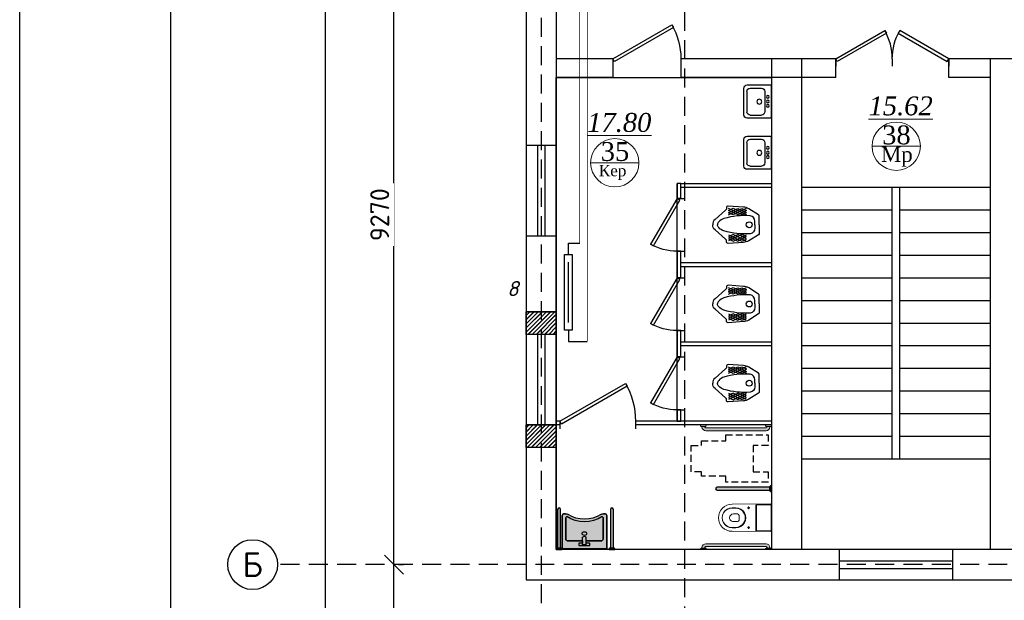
# Model space of a CAD drawing. Header units: inches. Extents: x 8001 to 766003, y -84601 to 563258.
# Tile 61 of 188: x 189106 to 202147, y 357337 to 365027. Entities that reach past the tile are written whole.
import ezdxf
from ezdxf.enums import TextEntityAlignment as Align

# ---------------------------------------------------------------- set-up
doc = ezdxf.new("R2010")
doc.units = ezdxf.units.IN
doc.header["$MEASUREMENT"] = 0
for name, pattern in [('( Hidden )', [0.375, 0.25, -0.125]), ('One Roomed$0$CENTER2', [1.125, 0.75, -0.125, 0.125, -0.125]), ('штриховая', [19.049999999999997, 12.7, -6.349999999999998])]:
    doc.linetypes.add(name, pattern=pattern)
for name, color, linetype, lineweight in [('.', 7, 'Continuous', 15), ('_0', 7, 'Continuous', 15), ('Ov', 250, 'Continuous', 30), ('раз.вну', 250, 'Continuous', 20), ('Сантехника', 5, 'Continuous', 13), ('СТЕНЫ', 7, 'Continuous', 40)]:
    doc.layers.add(name, color=color, linetype=linetype, lineweight=lineweight)
for name, color, linetype in [('SANTEH', 30, 'Continuous'), ('santex', 152, 'Continuous'), ('АСО-сантехника', 22, 'Continuous'), ('сан.техника', 146, 'Continuous')]:
    doc.layers.add(name, color=color, linetype=linetype)
doc.styles.add('GOST', font='isocpeur.ttf')
doc.styles.add('ISOCPEUR', font='isocpeui.ttf', dxfattribs={"height": 250})
doc.styles.add('Text style', font='isocpeur.ttf', dxfattribs={"height": 250})
doc.styles.add('TIEMS', font='times.ttf')
doc.dimstyles.new('Dim Style', dxfattribs={"dimtxt": 250, "dimasz": 250, "dimexe": 125, "dimexo": 62.5, "dimgap": 62.5, "dimtad": 1, "dimdec": 0, "dimtxsty": 'Text style', "dimblk": 'OBLIQUE', "dimcen": 250, "dimclrd": 256, "dimclre": 256, "dimclrt": 256, "dimadec": 0, "dimazin": 0, "dimtfac": 1, "dimtdec": 0, "dimtmove": 0, "dimatfit": 3, "dimldrblk": 'OBLIQUE', "dimfxl": 1, "dimlwd": -1, "dimlwe": -1, "dimarcsym": 0})
pattern_1 = [(45, (0, 0), (-27.57716446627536, 27.57716446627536), []), (45, (2, 0), (-27.57716446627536, 27.57716446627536), [])]

# ---------------------------------------------------------------- blocks, each defined once
blk = doc.blocks.new('*U289')
at = {"color": 5}
for p, q in [((0, 0), (0, -3.999999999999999)), ((30, -3.33066907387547e-16), (30, -3.999999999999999))]:
    blk.add_line(p, q, dxfattribs=at)
blk.add_lwpolyline([(0, -8.881784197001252e-16), (25.98076211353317, 14.99999999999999), (26.85576211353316, 13.48445554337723), (0.875, -1.515544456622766)], close=True, dxfattribs=at)
blk.add_arc((0, 0), 30, 0, 29.99999999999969, dxfattribs=at)
blk = doc.blocks.new('*U290')
at = {"color": 5}
for p, q in [((0, 0), (0, -3.999999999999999)), ((-36, -6.661338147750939e-16), (-36, -3.999999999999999))]:
    blk.add_line(p, q, dxfattribs=at)
blk.add_lwpolyline([(0, -8.881784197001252e-16), (-31.1769145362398, 17.99999999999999), (-32.05191453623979, 16.48445554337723), (-0.875, -1.515544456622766)], close=True, dxfattribs=at)
blk.add_arc((0, 0), 36, 150.0000000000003, 180, dxfattribs=at)
blk = doc.blocks.new('_Oblique')
at = {"color": 0, "linetype": 'ByBlock', "lineweight": -2}
blk.add_line((-0.5, -0.5), (0.5, 0.5), dxfattribs=at)
blk = doc.blocks.new('*D199')
at = {"transparency": 16777216}
for p, q in [((171329.8197428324, 117446.5084725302), (171329.8197428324, 126716.5084725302)), ((171392.3197428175, 126716.5084725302), (171454.8197428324, 126716.5084725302)), ((171392.3197428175, 117446.5084725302), (171454.8197428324, 117446.5084725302))]:
    blk.add_line(p, q, dxfattribs=at)
at = {"layer": 'Defpoints', "color": 0, "transparency": 16777216}
for p in [(171329.8197428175, 126716.5084725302), (171329.8197428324, 126716.5084725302), (171329.8197428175, 117446.5084725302)]:
    blk.add_point(p, dxfattribs=at)
at = {"transparency": 16777216, "xscale": 250, "yscale": 250, "zscale": 250}
for p, rotation in [((171329.8197428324, 126716.5084725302), 90), ((171329.8197428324, 117446.5084725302), 270)]:
    blk.add_blockref('_Oblique', p, dxfattribs=dict(at, rotation=rotation))
at = {"transparency": 16777216, "insert": (171142.3197428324, 122081.5084725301), "char_height": 250, "attachment_point": 5, "rotation": 90, "style": 'Text style', "bg_fill": 3, "box_fill_scale": 1.25, "bg_fill_color": 256, "bg_fill_true_color": 13158600, "bg_fill_transparency": 0}
blk.add_mtext('9270', dxfattribs=at)
blk = doc.blocks.new('*D207')
at = {"transparency": 16777216}
for p, q in [((170424.0574542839, 114566.5084725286), (170424.0574542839, 161986.5084725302)), ((170486.5574542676, 161986.5084725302), (170549.0574542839, 161986.5084725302)), ((170486.557454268, 114566.5084725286), (170549.0574542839, 114566.5084725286))]:
    blk.add_line(p, q, dxfattribs=at)
at = {"layer": 'Defpoints', "color": 0, "transparency": 16777216}
for p in [(170424.0574542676, 161986.5084725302), (170424.0574542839, 161986.5084725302), (170424.057454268, 114566.5084725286)]:
    blk.add_point(p, dxfattribs=at)
at = {"transparency": 16777216, "xscale": 250, "yscale": 250, "zscale": 250}
for p, rotation in [((170424.0574542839, 161986.5084725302), 90), ((170424.0574542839, 114566.5084725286), 270)]:
    blk.add_blockref('_Oblique', p, dxfattribs=dict(at, rotation=rotation))
at = {"transparency": 16777216, "insert": (170236.5574542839, 138276.5084725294), "char_height": 250, "attachment_point": 5, "rotation": 90, "style": 'Text style', "bg_fill": 3, "box_fill_scale": 1.25, "bg_fill_color": 256, "bg_fill_true_color": 13158600, "bg_fill_transparency": 0}
blk.add_mtext('47420', dxfattribs=at)
blk = doc.blocks.new('kb-axis')
blk.add_circle((0, 0), 1)
at = {"style": 'GOST'}
blk.add_attdef('AXIS', text='', height=1, dxfattribs=at).set_placement((0, 0), align=Align.MIDDLE_CENTER)
blk = doc.blocks.new('*D189')
at = {"transparency": 16777216}
for p, q in [((171329.8197428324, 114566.5084725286), (171329.8197428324, 117446.5084725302)), ((171392.3197428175, 117446.5084725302), (171454.8197428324, 117446.5084725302)), ((171392.3197428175, 114566.5084725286), (171454.8197428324, 114566.5084725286))]:
    blk.add_line(p, q, dxfattribs=at)
at = {"layer": 'Defpoints', "color": 0, "transparency": 16777216}
for p in [(171329.8197428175, 117446.5084725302), (171329.8197428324, 117446.5084725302), (171329.8197428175, 114566.5084725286)]:
    blk.add_point(p, dxfattribs=at)
at = {"transparency": 16777216, "xscale": 250, "yscale": 250, "zscale": 250}
for p, rotation in [((171329.8197428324, 117446.5084725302), 90), ((171329.8197428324, 114566.5084725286), 270)]:
    blk.add_blockref('_Oblique', p, dxfattribs=dict(at, rotation=rotation))
at = {"transparency": 16777216, "insert": (171142.3197428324, 116006.5084725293), "char_height": 250, "attachment_point": 5, "rotation": 90, "style": 'Text style', "bg_fill": 3, "box_fill_scale": 1.25, "bg_fill_color": 256, "bg_fill_true_color": 13158600, "bg_fill_transparency": 0}
blk.add_mtext('2880', dxfattribs=at)
blk = doc.blocks.new('ggggggggggggggfffffggggg')
for p, q in [((3068772.464016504, 634647.3471753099), (3068772.464016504, 634247.3471753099)), ((3070272.464016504, 634647.3471753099), (3070272.464016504, 634247.3471753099))]:
    blk.add_line(p, q)
at = {"color": 5}
for p, q in [((3068772.464016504, 634497.3471753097), (3070272.464016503, 634497.3471753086)), ((3068772.464016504, 634497.3471753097), (3070272.464016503, 634497.3471753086)), ((3068772.464016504, 634397.3471753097), (3070272.464016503, 634397.3471753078)), ((3068772.464016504, 634397.3471753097), (3070272.464016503, 634397.3471753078))]:
    blk.add_line(p, q, dxfattribs=at)
blk = doc.blocks.new('ffffffffffffffffdddddfffx')
at = {"layer": '.'}
h = blk.add_hatch(dxfattribs=at)
h.set_pattern_fill('JIS_LC_8', color=32, scale=5)
h.set_pattern_definition(pattern_1)
h.paths.add_polyline_path([(2132516.529162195, 2055206.57200169), (2132916.529162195, 2055206.57200169), (2132916.529162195, 2054906.57200169), (2132516.529162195, 2054906.57200169)])
h = blk.add_hatch(dxfattribs=at)
h.set_pattern_fill('JIS_LC_8', color=32, scale=5)
h.set_pattern_definition(pattern_1)
h.paths.add_polyline_path([(2132516.529162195, 2053706.57200169), (2132916.529162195, 2053706.57200169), (2132916.529162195, 2053406.57200169), (2132516.529162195, 2053406.57200169)])
for p, q in [((2132916.529162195, 2055206.57200169), (2132516.529162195, 2055206.57200169)), ((2132916.529162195, 2054906.57200169), (2132516.529162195, 2054906.57200169)), ((2132916.529162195, 2053706.57200169), (2132516.529162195, 2053706.57200169)), ((2132916.529162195, 2053406.57200169), (2132516.529162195, 2053406.57200169))]:
    blk.add_line(p, q)
at = {"color": 5}
for p, q in [((2132666.529162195, 2054906.57200169), (2132666.529162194, 2053706.57200169)), ((2132766.529162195, 2054906.57200169), (2132766.529162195, 2053706.57200169))]:
    blk.add_line(p, q, dxfattribs=at)
at = {"color": 0}
for points in [[(2132516.529162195, 2055206.57200169), (2132916.529162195, 2055206.57200169), (2132916.529162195, 2054906.57200169), (2132516.529162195, 2054906.57200169)], [(2132516.529162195, 2053706.57200169), (2132916.529162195, 2053706.57200169), (2132916.529162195, 2053406.57200169), (2132516.529162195, 2053406.57200169)]]:
    blk.add_lwpolyline(points, close=True, dxfattribs=at)
blk = doc.blocks.new('*U297')
at = {"color": 5}
for p, q in [((0, 0), (-1.434995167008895e-16, -3.999999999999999)), ((28, 1.184237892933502e-16), (28, -3.999999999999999))]:
    blk.add_line(p, q, dxfattribs=at)
blk.add_lwpolyline([(-1.434995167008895e-16, -4.738375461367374e-16), (24.24871130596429, 14), (25.12371130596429, 12.48445554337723), (0.8749999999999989, -1.515544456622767)], close=True, dxfattribs=at)
blk.add_arc((0, 0), 28, 0, 29.99999999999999, dxfattribs=at)
blk = doc.blocks.new('*U298')
at = {"color": 5}
for p, q in [((0, 0), (-1.434995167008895e-16, -3.999999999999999)), ((28, 1.184237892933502e-16), (28, -3.999999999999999))]:
    blk.add_line(p, q, dxfattribs=at)
blk.add_lwpolyline([(-1.434995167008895e-16, -4.738375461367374e-16), (24.24871130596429, 14), (25.12371130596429, 12.48445554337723), (0.8749999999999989, -1.515544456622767)], close=True, dxfattribs=at)
blk.add_arc((0, 0), 28, 0, 29.99999999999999, dxfattribs=at)
blk = doc.blocks.new('*U299')
at = {"color": 5}
for p, q in [((0, 0), (0, -3.999999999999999)), ((-40, -5.921189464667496e-16), (-40, -4))]:
    blk.add_line(p, q, dxfattribs=at)
blk.add_lwpolyline([(0, -4.738375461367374e-16), (-34.64101615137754, 20), (-35.51601615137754, 18.48445554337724), (-0.875, -1.515544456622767)], close=True, dxfattribs=at)
blk.add_arc((0, 0), 40, 150, 180, dxfattribs=at)
blk = doc.blocks.new('fghgf')
at = {"layer": 'сан.техника', "color": 0, "lineweight": 25}
for p, q in [((1052278.910882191, -1094001.955807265), (1052102.939203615, -1094088.496655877)), ((1052162.102095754, -1094004.992324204), (1052102.939203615, -1094030.802756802)), ((1052216.713999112, -1094004.992324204), (1052102.939203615, -1094062.686231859)), ((1052102.939203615, -1094033.839273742), (1052213.680003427, -1094090.014918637)), ((1052105.9731993, -1094004.992324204), (1052275.876891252, -1094090.014918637)), ((1052157.551106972, -1094091.533181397), (1052339.590772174, -1094006.510586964)), ((1052338.073774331, -1094088.496655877), (1052162.102095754, -1094004.992324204)), ((1052213.680003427, -1094090.014918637), (1052338.073774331, -1094032.321019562)), ((1052338.073774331, -1094061.1679691), (1052216.713999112, -1094004.992324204)), ((1052339.590772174, -1094032.321019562), (1052278.910882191, -1094001.955807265)), ((1052105.9731993, -1094059.649706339), (1052157.551106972, -1094091.533181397)), ((1052275.876891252, -1094090.014918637), (1052338.073774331, -1094061.1679691)), ((1052102.939203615, -1094407.331397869), (1052213.680003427, -1094351.155752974)), ((1052278.910882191, -1094439.214864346), (1052102.939203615, -1094352.674015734)), ((1052216.713999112, -1094436.178347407), (1052102.939203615, -1094378.484439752)), ((1052162.102095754, -1094436.178347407), (1052102.939203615, -1094410.367914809)), ((1052105.9731993, -1094381.520965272), (1052157.551106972, -1094349.637490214)), ((1052105.9731993, -1094436.178347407), (1052275.876891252, -1094351.155752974)), ((1052157.551106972, -1094349.637490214), (1052339.590772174, -1094434.660084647)), ((1052338.073774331, -1094352.674015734), (1052162.102095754, -1094436.178347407)), ((1052213.680003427, -1094351.155752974), (1052338.073774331, -1094408.849652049)), ((1052338.073774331, -1094380.002702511), (1052216.713999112, -1094436.178347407)), ((1052275.876891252, -1094351.155752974), (1052338.073774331, -1094380.002702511)), ((1052339.590772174, -1094408.849652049), (1052278.910882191, -1094439.214864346))]:
    blk.add_line(p, q, dxfattribs=at)
for points in [[(1051931.518518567, -1094220.585335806), (1051931.518518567, -1094110.405764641, -0.2587507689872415), (1051943.664491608, -1094088.506745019), (1052072.599260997, -1094008.028849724, -0.1319240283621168), (1052142.38113329, -1093986.773196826), (1052342.624767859, -1093973.108849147, -0.4931859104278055), (1052365.37972601, -1093998.919281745, 0.3290875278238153), (1052379.032701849, -1094027.766231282), (1052518.596446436, -1094150.745343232, -0.2216688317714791), (1052549.133976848, -1094220.585335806, -0.08890636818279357)], [(1051992.198408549, -1094220.585335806), (1051992.198408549, -1094173.519250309, -0.3548112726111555), (1052051.361300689, -1094100.642740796, -0.08551412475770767), (1052400.270662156, -1094138.599258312, -0.1429113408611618), (1052470.05253445, -1094182.628818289, -0.1797639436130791), (1052484.70001678, -1094220.585335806, -0.4439485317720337)], [(1051931.518518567, -1094220.585335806), (1051931.518518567, -1094330.76490697, 0.2587507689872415), (1051943.664491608, -1094352.663926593), (1052072.599260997, -1094433.141821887, 0.1319240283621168), (1052142.38113329, -1094454.397474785), (1052342.624767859, -1094468.061822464, 0.4931859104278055), (1052365.37972601, -1094442.251389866, -0.3290875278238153), (1052379.032701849, -1094413.404440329), (1052518.596446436, -1094290.425328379, 0.2216688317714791), (1052549.133976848, -1094220.585335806, 0.08890636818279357)], [(1051992.198408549, -1094220.585335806), (1051992.198408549, -1094267.651421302, 0.3548112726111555), (1052051.361300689, -1094340.527930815, 0.08551412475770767), (1052400.270662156, -1094302.571413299, 0.1429113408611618), (1052470.05253445, -1094258.541853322, 0.1797639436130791), (1052484.70001678, -1094220.585335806, 0.4439485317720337)]]:
    blk.add_lwpolyline(points, format="xyb", dxfattribs=at)
blk.add_circle((1052065.014276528, -1094220.585335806), 39.03259394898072, dxfattribs=at)
blk = doc.blocks.new('21')
at = {"layer": '.', "lineweight": 30, "transparency": 33554687}
h = blk.add_hatch(color=1, dxfattribs=at)
h.dxf.hatch_style = 1
h.set_gradient(color1=(255, 255, 255), one_color=1, tint=1)
h.paths.add_polyline_path([(3499544.730136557, -1424689.234497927), (3499557.430136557, -1424689.234497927), (3499557.430136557, -1424613.034497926), (3499544.730136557, -1424613.034497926), (3499538.380136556, -1424619.384497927), (3499538.380136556, -1424682.884497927)])
edge = h.paths.add_edge_path()
edge.add_line((3499538.380136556, -1424670.181612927), (3499538.380136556, -1424632.087382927))
edge.add_line((3499538.380136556, -1424632.087382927), (3499026.380136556, -1424632.087382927))
edge.add_arc((3499026.380136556, -1424651.134497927), 19.04711499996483, 89.99999999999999, 270)
edge.add_line((3499026.380136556, -1424670.181612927), (3499538.380136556, -1424670.181612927))
blk.add_lwpolyline([(3499538.380136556, -1424670.181612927), (3499538.380136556, -1424632.087382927), (3499026.380136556, -1424632.087382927, 1), (3499026.380136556, -1424670.181612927)], format="xyb", close=True)
blk.add_lwpolyline([(3499544.730136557, -1424689.234497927), (3499557.430136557, -1424689.234497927), (3499557.430136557, -1424613.034497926), (3499544.730136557, -1424613.034497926), (3499538.380136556, -1424619.384497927), (3499538.380136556, -1424682.884497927)], close=True)
at = {"layer": '_0', "color": 0, "lineweight": 25}
for points in [[(3499026.380136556, -1424670.181612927), (3499538.380136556, -1424670.181612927), (3499538.380136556, -1424632.087382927), (3499026.380136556, -1424632.087382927)], [(3499557.430136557, -1424613.034497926), (3499544.730136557, -1424613.034497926), (3499538.380136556, -1424619.384497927), (3499538.380136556, -1424682.884497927), (3499544.730136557, -1424689.234497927), (3499557.430136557, -1424689.234497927)], [(3499557.430136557, -1424613.034497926), (3499557.430136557, -1424689.234497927)]]:
    blk.add_lwpolyline(points, dxfattribs=at)
blk.add_lwpolyline([(3499538.380136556, -1424632.087382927), (3499538.380136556, -1424670.181612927)], close=True, dxfattribs=at)
blk.add_arc((3499026.380136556, -1424651.134497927), 19.04711499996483, 90, 270, dxfattribs=at)
blk = doc.blocks.new('Rac7')
at = {"layer": '.', "lineweight": 30, "transparency": 33554687}
h = blk.add_hatch(color=1, dxfattribs=at)
h.dxf.hatch_style = 1
h.set_gradient(color1=(255, 255, 255), one_color=1, tint=1)
edge = h.paths.add_edge_path()
edge.add_line((-38988.30350479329, -23808.42117611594), (-38999.94733869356, -23808.42117611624))
edge.add_arc((-38999.94733869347, -23868.42117611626), 60.00000000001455, 90.00000000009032, 122.2280471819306)
edge.add_arc((-39230.96035782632, -23501.9766628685), 373.1842521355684, 237.7719528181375, 302.22804718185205, ccw=False)
edge.add_arc((-39461.97337695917, -23868.42117611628), 60.00000000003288, 57.77195281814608, 89.99999999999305)
edge.add_line((-39461.97337695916, -23808.42117611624), (-39473.61721086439, -23808.42117611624))
edge.add_ellipse((-39473.61721085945, -23829.60549407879), major_axis=(-26.96185922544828, -9.842192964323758e-12), ratio=0.7857142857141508, start_angle=269.9999999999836, end_angle=359.9999999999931)
edge.add_line((-39500.5790700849, -23829.60549407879), (-39500.5790700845, -24232.10769044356))
edge.add_line((-39500.5790700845, -24232.10769044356), (-38961.34164556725, -24232.10769044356))
edge.add_line((-38961.34164556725, -24232.10769044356), (-38961.34164556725, -23829.60549408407))
edge.add_ellipse((-38988.30350479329, -23829.60549407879), major_axis=(-26.96185922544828, -9.842192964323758e-12), ratio=0.7857142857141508, start_angle=179.9999999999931, end_angle=269.9999999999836)
at = {"lineweight": 25}
for p, q in [((-39500.5790700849, -23829.60549407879), (-39500.5790700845, -24232.10769044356)), ((-39500.5790700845, -24232.10769044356), (-39500.5790700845, -23829.60549407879)), ((-39461.97337695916, -23808.42117611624), (-39473.61721086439, -23808.42117611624)), ((-39473.61721085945, -23808.42117611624), (-39461.97337695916, -23808.42117611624)), ((-38988.30350479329, -23808.42117611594), (-38999.94733869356, -23808.42117611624)), ((-38999.94733869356, -23808.42117611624), (-38988.30350479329, -23808.42117611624)), ((-38961.34164556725, -24232.10769044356), (-38961.34164556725, -23829.60549408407)), ((-38961.34164556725, -23829.60549407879), (-38961.34164556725, -24232.10769044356)), ((-39456.5234781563, -24114.9241397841), (-39456.52347815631, -23859.14371952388)), ((-39456.5234781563, -23859.14371952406), (-39456.5234781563, -24114.924139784)), ((-39005.3972374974, -23859.14371952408), (-39005.39723749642, -24114.92413978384)), ((-39005.39723749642, -24114.92413978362), (-39005.3972374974, -23859.14371952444)), ((-39252.52984520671, -24136.10845774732), (-39429.56161893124, -24136.10845774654)), ((-39429.56161893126, -24136.10845774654), (-39252.52984520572, -24136.10845774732)), ((-39297.04374571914, -24193.54828215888), (-39297.04374571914, -24164.01005671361)), ((-39297.04374571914, -24164.01005671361), (-39252.52984520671, -24164.01005671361)), ((-39297.04374571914, -24164.01005671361), (-39252.52984520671, -24164.01005671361)), ((-39297.04374571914, -24193.54828215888), (-39297.04374571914, -24164.01005671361)), ((-39164.87696993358, -24193.54828215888), (-39297.04374571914, -24193.54828215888)), ((-39164.87696993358, -24193.54828215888), (-39297.04374571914, -24193.54828215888)), ((-39252.52984520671, -24185.89597805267), (-39252.52984520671, -24093.57448542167)), ((-39252.52984520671, -24164.01005671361), (-39252.52984520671, -24136.10845774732)), ((-39252.52984520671, -24185.89597805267), (-39209.39087044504, -24185.89597805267)), ((-39209.39087044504, -24185.89597805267), (-39209.39087044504, -24093.57448542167)), ((-39032.35909672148, -24136.10845774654), (-39209.39087044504, -24136.10845774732)), ((-39209.39087044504, -24136.10845774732), (-39209.39087044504, -24164.01005671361)), ((-39209.39087044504, -24136.10845774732), (-39032.35909672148, -24136.10845774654)), ((-39209.39087044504, -24164.01005671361), (-39164.87696993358, -24164.01005671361)), ((-39209.39087044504, -24164.01005671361), (-39164.87696993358, -24164.01005671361)), ((-39164.87696993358, -24164.01005671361), (-39164.87696993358, -24193.54828215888)), ((-39164.87696993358, -24164.01005671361), (-39164.87696993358, -24193.54828215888)), ((-39500.5790700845, -24232.10769044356), (-38961.34164556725, -24232.10769044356)), ((-38961.34164556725, -24232.10769044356), (-39500.5790700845, -24232.10769044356))]:
    blk.add_line(p, q, dxfattribs=at)
for centre, radius, start, end in [((-39461.97337695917, -23868.42117611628), 60.00000000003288, 57.77195281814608, 89.99999999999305), ((-39461.97337695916, -23868.42117611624), 60, 57.77195281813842, 90), ((-39230.96035782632, -23501.9766628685), 373.1842521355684, 237.7719528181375, 302.228047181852), ((-39230.96035782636, -23501.97666286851), 373.1842521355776, 237.7719528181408, 302.2280471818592), ((-38999.94733869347, -23868.42117611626), 60.00000000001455, 90.00000000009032, 122.2280471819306), ((-38999.94733869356, -23868.42117611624), 60, 90, 122.2280471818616), ((-39230.96035782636, -23501.97666286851), 402.7224775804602, 237.7087416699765, 302.2912583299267), ((-39230.96035782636, -23501.97666286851), 402.7224775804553, 237.708741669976, 302.2912583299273)]:
    blk.add_arc(centre, radius, start, end, dxfattribs=at)
for centre, major_axis, ratio, start_param, end_param in [((-39473.61721085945, -23829.60549407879), (-26.96185922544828, -9.842192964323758e-12), 0.7857142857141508, 4.712388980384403, 6.283185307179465), ((-38988.30350479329, -23829.60549407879), (-26.96185922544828, -9.842192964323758e-12), 0.7857142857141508, 3.141592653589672, 4.712388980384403), ((-39429.56161893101, -23859.14371952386), (-26.96185922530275, -1.743337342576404e-11), 0.7857142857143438, 5.37293991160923, 6.28318530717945), ((-39032.359096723, -23859.14371952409), (-26.9618592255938, -1.341028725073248e-11), 0.7857142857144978, 3.141592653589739, 4.051838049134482), ((-39429.56161893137, -24114.9241397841), (-26.96185922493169, -8.477217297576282e-12), 0.7857142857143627, 6.283185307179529, 7.853981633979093), ((-39032.3590967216, -24114.9241397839), (-26.96185922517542, 4.088171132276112e-12), 0.7857142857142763, 7.85398163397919, 9.424777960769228)]:
    blk.add_ellipse(centre, major_axis=major_axis, ratio=ratio, start_param=start_param, end_param=end_param, dxfattribs=at)
at = {"lineweight": 25, "extrusion": (0, 0, -1)}
for centre, major_axis, ratio, start_param, end_param in [((-39473.61721085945, -23829.60549407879), (-26.96185922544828, -9.842192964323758e-12), 0.7857142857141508, 1.211384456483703e-13, 1.570796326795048), ((-38988.30350479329, -23829.60549407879), (-26.96185922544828, -9.842192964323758e-12), 0.7857142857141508, 1.570796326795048, 3.141592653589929), ((-39429.56161893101, -23859.14371952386), (-26.96185922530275, -1.743337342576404e-11), 0.7857142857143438, 1.360184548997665e-13, 0.9102453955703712), ((-39032.359096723, -23859.14371952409), (-26.9618592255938, -1.341028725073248e-11), 0.7857142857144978, 2.231347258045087, 3.141592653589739), ((-39231.00426818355, -24048.02331776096), (27.85480897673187, -3.253154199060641e-13), 0.7857142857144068, -3.141592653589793, 3.141592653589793), ((-39429.56161893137, -24114.9241397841), (-26.96185922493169, -8.477217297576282e-12), 0.7857142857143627, -1.570796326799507, 5.670513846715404e-14), ((-39230.96035782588, -24104.03082472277), (-25.34457466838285, -1.224571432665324e-11), 0.7857142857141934, 0.5528155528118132, 2.588777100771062), ((-39032.3590967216, -24114.9241397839), (-26.96185922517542, 4.088171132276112e-12), 0.7857142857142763, -3.141592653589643, -1.570796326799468)]:
    blk.add_ellipse(centre, major_axis=major_axis, ratio=ratio, start_param=start_param, end_param=end_param, dxfattribs=at)
blk.add_ellipse((-39231.00426818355, -24048.02331776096), major_axis=(-27.85480897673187, 3.253154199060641e-13), ratio=0.7857142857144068, dxfattribs=at)
blk = doc.blocks.new('One Roomed$0$KP3.00$0$$0$A$C3973421A')
at = {"color": 0, "lineweight": 20}
for p, q in [((187.5028896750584, 172.6299999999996), (0, 172.6300000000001)), ((197.5028896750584, 162.63), (197.5028896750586, -162.63)), ((205.6090406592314, 172.63), (205.6090406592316, -172.63)), ((470.4520744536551, 132.6300000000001), (518.0000000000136, 132.6300000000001)), ((426.7985122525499, 30.00000000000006), (426.7985122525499, -29.99999999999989)), ((446.7985122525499, 50.00000000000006), (502.9461693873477, 50.00000000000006)), ((470.4520744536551, 127.63), (520.0000000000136, 127.63)), ((446.7985122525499, -49.99999999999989), (502.9461693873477, -49.99999999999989)), ((470.4520744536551, -127.63), (520.0000000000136, -127.63)), ((187.5028896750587, -172.63), (0, -172.63)), ((470.4520744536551, -132.63), (518.0000000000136, -132.63))]:
    blk.add_line(p, q, dxfattribs=at)
at = {"color": 0, "linetype": 'One Roomed$0$CENTER2', "lineweight": 20, "ltscale": 30}
for p, q in [((300, 147), (300, 113)), ((317, 130), (283, 130)), ((317, -130), (283, -130)), ((300, -147), (300, -113))]:
    blk.add_line(p, q, dxfattribs=at)
at = {"color": 0, "lineweight": 20}
blk.add_lwpolyline([(0, 175.5672209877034, -0.4158598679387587), (7.039322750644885, 182.5671105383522), (520.0000000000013, 180, -1), (520.0000000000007, -180), (7.039322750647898, -182.5671105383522, -0.4158598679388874), (0, -175.5672209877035)], format="xyb", close=True, dxfattribs=at)
for centre in [(300, 130), (300, -130)]:
    blk.add_circle(centre, 10, dxfattribs=at)
for centre, radius, start, end in [((187.5028896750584, 162.63), 10, 6.999999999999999e-15, 90), ((468.1028777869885, 1.137e-13), 132.6508033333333, 88.98525988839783, 271.0147401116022), ((520.3491966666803, 1.137e-13), 132.6508033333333, 268.9852598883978, 91.01474011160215), ((473.1097420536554, 1.137e-13), 127.6576676, 91.19291023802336, 268.8070897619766), ((446.7985122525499, 30.00000000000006), 20, 90, 180), ((502.9461693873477, 1.137e-13), 50, 6.999999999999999e-15, 90), ((502.9461693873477, 0), 50, 270, 6.999999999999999e-15), ((522.3483965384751, 1.137e-13), 127.6516034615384, 268.9458745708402, 91.05412542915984), ((446.7985122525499, -29.99999999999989), 20, 180, 270), ((187.5028896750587, -162.63), 10, 270, 6.999999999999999e-15)]:
    blk.add_arc(centre, radius, start, end, dxfattribs=at)
blk = doc.blocks.new('s55')
at = {"layer": '.', "lineweight": 30}
h = blk.add_hatch(color=1, dxfattribs=at)
h.dxf.hatch_style = 1
h.set_gradient(color1=(255, 255, 255), one_color=1, tint=1)
edge = h.paths.add_edge_path()
edge.add_line((868.149999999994, 76.19999999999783), (69.84999999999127, 76.19999999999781))
edge.add_arc((69.84999999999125, 25.39999999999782), 50.8, 90.00000000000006, 180)
edge.add_line((19.04999999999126, 25.39999999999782), (19.04999999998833, 19.04999999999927))
edge.add_line((19.04999999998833, 19.04999999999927), (57.14999999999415, 19.04999999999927))
edge.add_line((57.14999999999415, 19.04999999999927), (57.14999999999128, 25.39999999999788))
edge.add_arc((69.84999999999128, 25.39999999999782), 12.7, 89.99999999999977, 179.9999999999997, ccw=False)
edge.add_line((69.84999999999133, 38.09999999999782), (868.1499999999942, 38.09999999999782))
edge.add_arc((868.1499999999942, 25.3999999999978), 12.70000000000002, 0, 90, ccw=False)
edge.add_line((880.8499999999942, 25.3999999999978), (880.8499999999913, 19.04999999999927))
edge.add_line((880.8499999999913, 19.04999999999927), (918.9499999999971, 19.04999999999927))
edge.add_line((918.9499999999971, 19.04999999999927), (918.9499999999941, 25.40000000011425))
edge.add_arc((868.1499999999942, 25.39999999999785), 50.79999999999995, 1.312852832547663e-10, 90.00000000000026)
h.paths.add_polyline_path([(76.19999999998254, 12.70000000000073), (69.84999999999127, 19.04999999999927), (6.349999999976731, 19.04999999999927), (0, 12.70000000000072), (0, 0), (76.19999999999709, 0)])
h.paths.add_polyline_path([(937.9999999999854, 12.70000000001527), (931.6499999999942, 19.04999999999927), (868.1499999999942, 19.04999999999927), (861.7999999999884, 12.70000000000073), (861.7999999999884, 0), (938, 0)])
for points in [[(76.19999999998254, 12.70000000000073), (69.84999999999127, 19.04999999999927), (6.349999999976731, 19.04999999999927), (0, 12.70000000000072), (0, 0), (76.19999999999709, 0)], [(937.9999999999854, 12.70000000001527), (931.6499999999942, 19.04999999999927), (868.1499999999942, 19.04999999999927), (861.7999999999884, 12.70000000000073), (861.7999999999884, 0), (938, 0)]]:
    blk.add_lwpolyline(points, close=True)
blk.add_lwpolyline([(868.149999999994, 76.19999999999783), (69.84999999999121, 76.19999999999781, 0.4142135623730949), (19.04999999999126, 25.39999999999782), (19.04999999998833, 19.04999999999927), (57.14999999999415, 19.04999999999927), (57.14999999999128, 25.39999999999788, -0.4142135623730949), (69.84999999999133, 38.09999999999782), (868.1499999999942, 38.09999999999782, -0.4142135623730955), (880.8499999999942, 25.3999999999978), (880.8499999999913, 19.04999999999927), (918.9499999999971, 19.04999999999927), (918.9499999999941, 25.40000000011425, 0.414213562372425)], format="xyb", close=True)
at = {"layer": 'SANTEH', "lineweight": 20, "ltscale": 5}
for p, q in [((6.349999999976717, 19.04999999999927), (0, 12.70000000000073)), ((0, 0), (0, 12.70000000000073)), ((6.349999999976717, 19.04999999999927), (69.84999999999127, 19.04999999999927)), ((19.04999999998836, 19.04999999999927), (19.04999999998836, 25.39999999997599)), ((57.14999999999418, 25.3999999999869), (57.14999999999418, 19.04999999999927)), ((69.84999999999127, 76.19999999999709), (868.1499999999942, 76.20000000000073)), ((868.1499999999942, 38.09999999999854), (69.84999999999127, 38.10000000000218)), ((69.84999999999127, 19.04999999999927), (76.19999999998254, 12.70000000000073)), ((76.19999999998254, 12.70000000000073), (76.19999999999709, 0)), ((868.1499999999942, 19.04999999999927), (861.7999999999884, 12.70000000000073)), ((861.7999999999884, 0), (861.7999999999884, 12.70000000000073)), ((868.1499999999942, 19.04999999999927), (931.6499999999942, 19.04999999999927)), ((880.8499999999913, 19.04999999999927), (880.8499999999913, 25.40000000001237)), ((918.9499999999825, 25.40000000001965), (918.9499999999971, 19.04999999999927)), ((931.6499999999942, 19.04999999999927), (938, 12.70000000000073)), ((937.9999999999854, 12.70000000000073), (938, 0))]:
    blk.add_line(p, q, dxfattribs=at)
for points in [[(0, 0), (76.19999999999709, 0)], [(861.7999999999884, 0), (938, 0)]]:
    blk.add_lwpolyline(points, dxfattribs=at)
for centre, radius, start, end in [((69.84999999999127, 25.39999999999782), 50.8, 90, 180), ((69.84999999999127, 25.39999999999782), 12.7, 90, 180), ((868.1499999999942, 25.39999999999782), 50.8, 0, 90), ((868.1499999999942, 25.39999999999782), 12.7, 0, 90)]:
    blk.add_arc(centre, radius, start, end, dxfattribs=at)
blk = doc.blocks.new('dccc')
at = {"layer": '.', "lineweight": 30}
h = blk.add_hatch(color=1, dxfattribs=at)
h.dxf.hatch_style = 1
h.set_gradient(color1=(255, 255, 255), one_color=1, tint=1)
h.paths.add_polyline_path([(3499366.175401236, -1424531.293487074), (3499366.175401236, -1424518.593487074), (3499289.975401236, -1424518.593487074), (3499289.975401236, -1424531.293487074), (3499296.325401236, -1424537.643487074), (3499359.825401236, -1424537.643487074)])
edge = h.paths.add_edge_path()
edge.add_line((3499347.122516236, -1424537.643487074), (3499309.028286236, -1424537.643487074))
edge.add_line((3499309.028286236, -1424537.643487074), (3499309.028286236, -1425237.643487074))
edge.add_arc((3499328.075401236, -1425237.643487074), 19.04711499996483, 180, 360)
edge.add_line((3499347.122516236, -1425237.643487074), (3499347.122516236, -1424537.643487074))
blk.add_lwpolyline([(3499366.175401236, -1424531.293487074), (3499366.175401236, -1424518.593487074), (3499289.975401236, -1424518.593487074), (3499289.975401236, -1424531.293487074), (3499296.325401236, -1424537.643487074), (3499359.825401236, -1424537.643487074)], close=True)
blk.add_lwpolyline([(3499347.122516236, -1424537.643487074), (3499309.028286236, -1424537.643487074), (3499309.028286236, -1425237.643487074, 1), (3499347.122516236, -1425237.643487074)], format="xyb", close=True)
at = {"layer": '_0', "color": 0, "lineweight": 25}
for points in [[(3499289.975401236, -1424518.593487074), (3499289.975401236, -1424531.293487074), (3499296.325401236, -1424537.643487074), (3499359.825401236, -1424537.643487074), (3499366.175401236, -1424531.293487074), (3499366.175401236, -1424518.593487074)], [(3499289.975401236, -1424518.593487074), (3499366.175401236, -1424518.593487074)], [(3499347.122516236, -1425237.643487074), (3499347.122516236, -1424537.643487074), (3499309.028286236, -1424537.643487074), (3499309.028286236, -1425237.643487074)]]:
    blk.add_lwpolyline(points, dxfattribs=at)
blk.add_lwpolyline([(3499309.028286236, -1424537.643487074), (3499347.122516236, -1424537.643487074)], close=True, dxfattribs=at)
blk.add_arc((3499328.075401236, -1425237.643487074), 19.04711499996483, 180, 0, dxfattribs=at)
blk = doc.blocks.new('АСО-умывальник 2')
at = {"layer": 'АСО-сантехника'}
for p, q in [((3164349.537016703, 85682.41847243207), (3164705.230561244, 85682.41847240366)), ((3164349.537016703, 85682.41847243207), (3164349.537016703, 85194.03819659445)), ((3164444.533769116, 85290.5527956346), (3164444.533769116, 85585.90387333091)), ((3164659.513119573, 85636.701030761), (3164495.330926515, 85636.701030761)), ((3164710.310277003, 85290.5527956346), (3164710.025948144, 85591.27093497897)), ((3164755.782147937, 85636.61013098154), (3164756.027718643, 85244.83535399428)), ((3164659.513119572, 85239.75563826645), (3164495.330926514, 85239.75563826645)), ((3164705.230561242, 85194.03819659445), (3164349.537016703, 85194.03819659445)), ((3164705.230561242, 85194.03819659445), (3164353.098885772, 85194.03819659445))]:
    blk.add_line(p, q, dxfattribs=at)
at = {"layer": 'АСО-сантехника', "extrusion": (0, 0, -1)}
for centre, major_axis, ratio, start_param, end_param in [((3164705.230561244, 85631.62131500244), (-35.91901446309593, 35.9190144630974), 0.9999999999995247, 0.7853981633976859, 2.257825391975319), ((3164400.284558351, 85501.50601508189), (14.36760578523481, 14.36760578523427), 0.9999999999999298, 3.926990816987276, 10.21017612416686), ((3164495.330926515, 85585.90387333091), (-35.91901446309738, -35.91901446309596), 0.9999999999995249, 0.7853981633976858, 2.356194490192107), ((3164659.513119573, 85585.90387333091), (-35.91901446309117, -35.91901446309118), 0.9999999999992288, 2.356194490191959, 3.809618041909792), ((3164400.284558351, 85437.67923449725), (14.36760578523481, 14.36760578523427), 0.9999999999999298, 3.926990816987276, 10.21017612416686), ((3164400.284558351, 85366.73478812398), (14.36760578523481, 14.36760578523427), 0.9999999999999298, 3.926990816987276, 10.21017612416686), ((3164526.478934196, 85439.46041061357), (-25.14331012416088, 25.14331012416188), 0.9999999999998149, 5.497787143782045, 11.78097245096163), ((3164495.330926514, 85290.5527956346), (35.91901446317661, 35.91901446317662), 0.9999999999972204, 2.356194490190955, 3.926990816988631), ((3164659.513119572, 85290.5527956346), (35.91901446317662, -35.91901446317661), 0.99999999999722, -0.7853981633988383, 0.7853981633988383), ((3164705.230561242, 85244.83535399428), (35.91901446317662, -35.91901446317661), 0.99999999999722, -0.7853981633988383, 0.7853981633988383)]:
    blk.add_ellipse(centre, major_axis=major_axis, ratio=ratio, start_param=start_param, end_param=end_param, dxfattribs=at)
blk = doc.blocks.new('*U160')
at = {"color": 250, "lineweight": 30}
for p, q in [((-700, 299.9999999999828), (-700, 399.9999999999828)), ((-700, 149.9999999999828), (-700, 299.9999999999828)), ((600, 150.0000000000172), (600, 300.0000000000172)), ((-550, 149.9999999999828), (-700, 149.9999999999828)), ((450, 150.0000000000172), (600, 150.0000000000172))]:
    blk.add_line(p, q, dxfattribs=at)
at = {"lineweight": 30, "ltscale": 1000}
for p, q in [((450, 200.0000000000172), (-550, 199.9999999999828)), ((-550, 199.9999999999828), (-550, 99.9999999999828)), ((450, 100.0000000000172), (450, 200.0000000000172)), ((-550, 99.9999999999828), (450, 100.0000000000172))]:
    blk.add_line(p, q, dxfattribs=at)
at = {"ltscale": 1000}
blk.add_line((-450, 150.0000000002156), (350, 150.00000000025), dxfattribs=at)
blk = doc.blocks.new('fhgsg')
at = {"color": 1, "linetype": '( Hidden )', "ltscale": 1000}
for p, q in [((173279.5553978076, 162186.5084725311), (173279.5553978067, 111324.090415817)), ((175179.5553978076, 152516.5084725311), (175179.5553978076, 111324.090415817)), ((227829.5553978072, 117446.5084725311), (169789.1042655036, 117446.5084725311))]:
    blk.add_line(p, q, dxfattribs=at)
for p, q in [((173081.1022611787, 126916.5084725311), (173081.1022611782, 117246.5084725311)), ((173481.1022611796, 126516.5084725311), (173481.1022611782, 117646.5084725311)), ((174231.1022611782, 124146.5084725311), (173481.1022611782, 124146.5084725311)), ((174231.1022611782, 124146.5084725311), (174231.1022611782, 123896.5084725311)), ((176531.1022611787, 124146.5084725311), (175131.1022611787, 124146.5084725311)), ((175131.1022611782, 124146.5084725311), (175131.1022611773, 123896.5084725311)), ((176329.5553978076, 124146.5084725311), (176329.5553978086, 117646.5084725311)), ((177181.1022611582, 124146.5084725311), (176531.1022611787, 124146.5084725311)), ((176729.5553978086, 124146.5084725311), (176729.5553978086, 117646.5084725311)), ((177181.1022611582, 123896.5084725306), (177181.1022611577, 124146.5084725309)), ((178681.1022611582, 123896.5084725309), (178681.1022611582, 124146.5084725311)), ((180179.555397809, 124146.5084725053), (178681.1022611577, 124146.5084725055)), ((179229.1022611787, 124146.5084725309), (179229.1022611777, 117646.5084725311)), ((174231.1022611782, 123896.5084725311), (173481.1022611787, 123896.5084725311)), ((177181.1022611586, 123896.5084725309), (175131.1022611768, 123896.5084725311)), ((179229.1022611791, 123896.5084725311), (178681.1022611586, 123896.5084725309)), ((173481.1022611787, 122996.5084725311), (173081.1022611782, 122996.5084725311)), ((176729.555397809, 122446.5084725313), (179229.5553978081, 122446.5084725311)), ((177929.5553978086, 118846.5084725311), (177929.5553978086, 122446.5084725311)), ((178029.5553978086, 118846.5084725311), (178029.5553978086, 122446.5084725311)), ((176729.555397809, 122146.5084725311), (177929.555397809, 122146.5084725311)), ((178029.555397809, 122146.5084725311), (179229.5553978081, 122146.5084725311)), ((176729.555397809, 121846.5084725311), (177929.555397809, 121846.5084725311)), ((178029.555397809, 121846.5084725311), (179229.5553978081, 121846.5084725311)), ((173481.1022611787, 121796.5084725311), (173081.1022611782, 121796.5084725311)), ((176729.555397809, 121546.5084725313), (177929.555397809, 121546.5084725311)), ((178029.555397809, 121546.5084725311), (179229.5553978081, 121546.5084725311)), ((176729.555397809, 121246.5084725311), (177929.555397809, 121246.5084725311)), ((178029.555397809, 121246.5084725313), (179229.5553978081, 121246.5084725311)), ((176729.555397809, 120946.5084725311), (177929.555397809, 120946.5084725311)), ((178029.555397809, 120946.5084725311), (179229.5553978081, 120946.5084725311)), ((176729.555397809, 120646.5084725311), (177929.555397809, 120646.5084725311)), ((178029.555397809, 120646.5084725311), (179229.5553978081, 120646.5084725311)), ((176729.555397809, 120346.5084725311), (177929.555397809, 120346.5084725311)), ((178029.555397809, 120346.5084725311), (179229.5553978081, 120346.5084725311)), ((176729.555397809, 120046.5084725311), (177929.555397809, 120046.5084725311)), ((178029.555397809, 120046.5084725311), (179229.5553978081, 120046.5084725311)), ((176729.555397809, 119746.5084725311), (177929.555397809, 119746.5084725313)), ((178029.555397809, 119746.5084725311), (179229.5553978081, 119746.5084725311)), ((176729.555397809, 119446.5084725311), (177929.555397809, 119446.5084725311)), ((178029.555397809, 119446.5084725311), (179229.5553978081, 119446.5084725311)), ((176729.555397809, 119146.5084725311), (177929.555397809, 119146.5084725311)), ((178029.555397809, 119146.5084725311), (179229.5553978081, 119146.5084725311)), ((176729.555397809, 118846.5084725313), (179229.5553978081, 118846.5084725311)), ((176329.5553978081, 117646.5084725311), (173481.1022611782, 117646.5084725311)), ((179679.1022611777, 117646.5084725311), (176729.5553978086, 117646.5084725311)), ((173081.1022611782, 117246.5084725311), (222029.5553978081, 117246.5084725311))]:
    blk.add_line(p, q)
at = {"color": 5}
for p, q in [((173231.1022611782, 122996.5084725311), (173231.1022611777, 121796.5084725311)), ((173331.1022611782, 122996.5084725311), (173331.1022611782, 121796.5084725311))]:
    blk.add_line(p, q, dxfattribs=at)
at = {"lineweight": 0, "ltscale": 100}
for p, q in [((177663.1777413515, 122987.659222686), (178303.1777413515, 122987.659222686)), ((173935.8047258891, 122768.2355456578), (174575.8047258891, 122768.2355456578))]:
    blk.add_line(p, q, dxfattribs=at)
at = {"color": 0}
blk.add_lwpolyline([(173481.1022611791, 123896.5084725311), (176329.5553978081, 123896.5084725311), (176329.5553978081, 117646.5084725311), (173481.1022611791, 117646.5084725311)], close=True, dxfattribs=at)
at = {"color": 5}
for points in [[(175129.5553978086, 122296.5084725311), (175129.5553978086, 122496.5084725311), (175079.5553978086, 122496.5084725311), (175079.5553978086, 122296.5084725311)], [(175079.5553978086, 119346.5084725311), (175079.5553978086, 122496.5084725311)], [(175129.5553978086, 122496.5084725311), (175129.5553978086, 122496.5084725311), (176329.5553978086, 122496.5084725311)], [(175129.5553978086, 122446.5084725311), (175129.5553978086, 122446.5084725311), (175129.5553978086, 122446.5084725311), (176329.5553978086, 122446.5084725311)], [(175129.5553978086, 122296.5084725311), (175079.5553978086, 122296.5084725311)], [(175079.5553978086, 121596.5084725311), (175079.5553978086, 121246.5084725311)], [(175129.5553978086, 121596.5084725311), (175079.5553978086, 121596.5084725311)], [(175129.5553978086, 121246.5084725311), (175129.5553978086, 121596.5084725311)], [(175129.5553978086, 121446.5084725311), (175129.5553978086, 121446.5084725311), (176329.5553978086, 121446.5084725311)], [(175129.5553978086, 121446.5084725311), (175129.5553978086, 121446.5084725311), (176329.5553978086, 121446.5084725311)], [(175129.5553978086, 121396.5084725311), (175129.5553978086, 121396.5084725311), (175129.5553978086, 121396.5084725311), (176329.5553978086, 121396.5084725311)], [(175129.5553978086, 121246.5084725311), (175079.5553978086, 121246.5084725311)], [(175079.5553978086, 120546.5084725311), (175079.5553978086, 120196.5084725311)], [(175129.5553978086, 120546.5084725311), (175079.5553978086, 120546.5084725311)], [(175129.5553978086, 120196.5084725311), (175129.5553978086, 120546.5084725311)], [(175129.5553978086, 120396.5084725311), (175129.5553978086, 120396.5084725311), (176329.5553978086, 120396.5084725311)], [(175129.5553978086, 120346.5084725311), (175129.5553978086, 120346.5084725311), (175129.5553978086, 120346.5084725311), (176329.5553978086, 120346.5084725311)], [(175129.5553978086, 120196.5084725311), (175079.5553978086, 120196.5084725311)], [(175079.5553978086, 119496.5084725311), (175079.5553978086, 119346.5084725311), (175129.5553978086, 119346.5084725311), (175129.5553978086, 119496.5084725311)], [(175129.5553978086, 119496.5084725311), (175079.5553978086, 119496.5084725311)], [(173529.5553978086, 119346.5084725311), (173479.5553978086, 119346.5084725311)], [(173529.5553978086, 119346.5084725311), (173479.5553978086, 119346.5084725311)], [(173529.5553978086, 119346.5084725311), (173529.5553978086, 119296.5084725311)], [(176329.5553978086, 119346.5084725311), (174529.5553978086, 119346.5084725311)], [(175079.5553978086, 119346.5084725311), (174529.5553978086, 119346.5084725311)], [(174529.5553978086, 119346.5084725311), (174529.5553978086, 119296.5084725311)], [(173529.5553978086, 119296.5084725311), (173479.5553978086, 119296.5084725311)], [(176329.5553978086, 119296.5084725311), (174529.5553978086, 119296.5084725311)]]:
    blk.add_lwpolyline(points, dxfattribs=at)
at = {"linetype": 'штриховая', "ltscale": 7}
blk.add_lwpolyline([(175269.0352083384, 119026.3337483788), (175402.3390964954, 119026.3337483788), (175402.3390964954, 119086.0361242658), (175725.3274802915, 119086.0361242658), (175725.3274802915, 119165.6180757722), (176289.0352083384, 119165.6180757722), (176289.0352083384, 119026.3337483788), (176089.0352083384, 119026.3337483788), (176089.0352083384, 118676.3337483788), (176289.0352083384, 118676.3337483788), (176289.0352083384, 118537.0494209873), (175725.3274802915, 118537.0494209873), (175725.3274802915, 118616.6313724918), (175402.3390964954, 118616.6313724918), (175402.3390964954, 118676.3337483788), (175269.0352083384, 118676.3337483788)], close=True, dxfattribs=at)
blk.add_lwpolyline([(176729.5553978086, 117646.5084725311), (176329.5553978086, 117646.5084725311)])
at = {"layer": 'СТЕНЫ', "color": 0, "linetype": 'ByBlock', "lineweight": 0, "ltscale": 100}
for centre in [(177983.1777413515, 122987.659222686), (174255.8047258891, 122768.2355456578)]:
    blk.add_circle(centre, 320, dxfattribs=at)
at = {"color": 5, "yscale": 25, "zscale": 25}
for name, p, xscale in [('*U290', (174231.1022611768, 124146.508472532), -25), ('*U289', (177181.1022611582, 124146.5084725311), 25), ('*U289', (178681.1022611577, 124146.5084725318), -25)]:
    blk.add_blockref(name, p, dxfattribs=dict(at, xscale=xscale))
at = {"xscale": -25.00000000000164, "yscale": 25.00000000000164, "zscale": 25.00000000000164, "rotation": 90.00000000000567}
for name, p in [('*U297', (175079.5553978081, 122296.5084725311)), ('*U297', (175079.5553978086, 121246.5084725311)), ('*U298', (175079.5553978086, 120196.5084725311))]:
    blk.add_blockref(name, p, dxfattribs=at)
at = {"color": 0}
blk.add_blockref('ffffffffffffffffdddddfffx', (-1959435.426901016, -1934410.063529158), dxfattribs=at)
at = {"xscale": -25.00000000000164, "yscale": 25.00000000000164, "zscale": 25.00000000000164}
blk.add_blockref('*U299', (173529.5553978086, 119346.5084725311), dxfattribs=at)
at = {"color": 1, "lineweight": 30, "rotation": 270}
for name, p in [('dccc', (1600848.245406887, 3617779.336758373)), ('21', (1598168.789895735, 3617203.938609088)), ('21', (1598868.789895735, 3617203.938609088))]:
    blk.add_blockref(name, p, dxfattribs=at)
at = {"xscale": 330, "yscale": 330, "zscale": 330}
blk.add_blockref('kb-axis', (169459.1042655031, 117446.5084725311), dxfattribs=at).add_auto_attribs({'AXIS': 'Б'})
blk.add_blockref('ggggggggggggggfffffggggg', (-2891542.908618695, -517000.8387027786))
at = {"layer": 'santex', "color": 0, "lineweight": 5, "xscale": -1, "rotation": 8.02013619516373e-05}
blk.add_blockref('One Roomed$0$KP3.00$0$$0$A$C3973421A', (176328.6910756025, 118067.2876631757), dxfattribs=at)
at = {"layer": 'АСО-сантехника', "xscale": 0.9, "yscale": 0.9, "zscale": 0.9, "rotation": 180}
for p in [(3024244.138712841, 200473.7582210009), (3024244.138712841, 199796.3361318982)]:
    blk.add_blockref('АСО-умывальник 2', p, dxfattribs=at)
at = {"layer": 'раз.вну', "color": 0, "lineweight": 25, "rotation": 180}
for p in [(1228101.441886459, -972272.2572011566), (1228101.441886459, -973322.2572011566), (1228101.441886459, -974372.2572011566)]:
    blk.add_blockref('fghgf', p, dxfattribs=at)
at = {"layer": 'Сантехника', "color": 0, "lineweight": -2, "rotation": 180}
blk.add_blockref('s55', (176329.5553978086, 119296.5084725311), dxfattribs=at)
at = {"layer": 'Сантехника', "color": 0, "lineweight": -2, "xscale": -1.094137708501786, "yscale": 1.094137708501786, "zscale": 1.094137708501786}
blk.add_blockref('Rac7', (130929.5352145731, 144169.7712531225), dxfattribs=at)
at = {"layer": 'Сантехника', "color": 0, "lineweight": -2, "xscale": -1}
blk.add_blockref('s55', (176329.5553978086, 117646.5084725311), dxfattribs=at)
at = {"lineweight": 0, "ltscale": 100, "char_height": 250, "attachment_point": 5, "style": 'TIEMS'}
for s, insert in [('\\A1;{\\fTimes New Roman|b0|i1|c204|p18;\\L15.62}', (178042.2506637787, 123519.8592324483)), ('\\A1;{\\fTimes New Roman|b0|i1|c204|p18;\\L17.80}', (174314.8776483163, 123300.4355554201)), ('\\A1;38', (177985.3147368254, 123135.9084975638)), ('\\A1;35', (174257.941721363, 122916.4848205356))]:
    blk.add_mtext(s, dxfattribs=dict(at, insert=insert))
at = {"lineweight": 0, "ltscale": 100, "width": 1156.471053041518, "attachment_point": 5, "style": 'TIEMS'}
for s, insert, char_height in [('\\A1;Мр', (177991.6070462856, 122848.2620555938), 200), ('\\A1;Кер', (174226.7427889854, 122641.0737372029), 150)]:
    blk.add_mtext(s, dxfattribs=dict(at, insert=insert, char_height=char_height))
for base, p1, p2, picture, middle in [((170424.0574542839, 161986.5084725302), (170424.057454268, 114566.5084725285), (170424.0574542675, 161986.5084725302), '*D207', (170236.5574542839, 138276.5084725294)), ((171329.8197428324, 126716.5084725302), (171329.8197428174, 117446.5084725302), (171329.8197428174, 126716.5084725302), '*D199', (171142.3197428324, 122081.5084725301))]:
    dim = blk.add_linear_dim(base=base, p1=p1, p2=p2, angle=90, dimstyle='Dim Style', override={"dimtfill": 1, "dimarcsym": 1})
    dim.commit()
    dim.dimension.update_dxf_attribs({"geometry": picture, "text_midpoint": middle})
dim = blk.add_linear_dim(base=(171329.8197428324, 117446.5084725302), p1=(171329.8197428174, 114566.5084725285), p2=(171329.8197428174, 117446.5084725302), angle=90, dimstyle='Dim Style', override={"dimtfill": 1, "dimarcsym": 1})
dim.commit()
dim.dimension.update_dxf_attribs({"geometry": '*D189', "text_midpoint": (171142.3197428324, 116006.5084725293)})

msp = doc.modelspace()

# ---------------------------------------------------------------- block references
at = {"color": 25}
msp.add_blockref('fhgsg', (22732.41583910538, 240363.1033233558), dxfattribs=at)

# ---------------------------------------------------------------- next in the draw order: linework, layer by layer
for points in [[(189105.7695652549, 406372.808490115), (289105.7695652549, 406372.808490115), (289105.7695652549, 336972.808490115), (189105.7695652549, 336972.808490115)], [(191105.7695652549, 405872.808490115), (288605.7695652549, 405872.808490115), (288605.7695652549, 337472.808490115), (191105.7695652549, 337472.808490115)]]:
    msp.add_lwpolyline(points, close=True)
at = {"color": 4, "const_width": 10}
msp.add_lwpolyline([(196524.0168200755, 362065.5975085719), (196524.0168200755, 366735.6046296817), (198503.5466726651, 366735.6046296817)], dxfattribs=at)
at = {"color": 25, "const_width": 10}
msp.add_lwpolyline([(196624.0168200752, 360765.5975085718), (196624.0168200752, 366618.9549827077), (198622.2656598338, 366618.9549827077)], dxfattribs=at)

# ---------------------------------------------------------------- next in the draw order: block references
at = {"xscale": -1, "rotation": 269.9999999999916}
msp.add_blockref('*U160', (196224.0168200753, 361465.5975085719), dxfattribs=at)

# ---------------------------------------------------------------- next in the draw order: texts
at = {"layer": 'Ov', "lineweight": 30, "insert": (195712.7282504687, 361365.8948965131), "char_height": 200, "attachment_point": 9, "style": 'ISOCPEUR'}
msp.add_mtext_dynamic_manual_height_columns('8', width=442.8661827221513, gutter_width=1500, heights=[0], dxfattribs=at)

doc.saveas('drawing.dxf')
